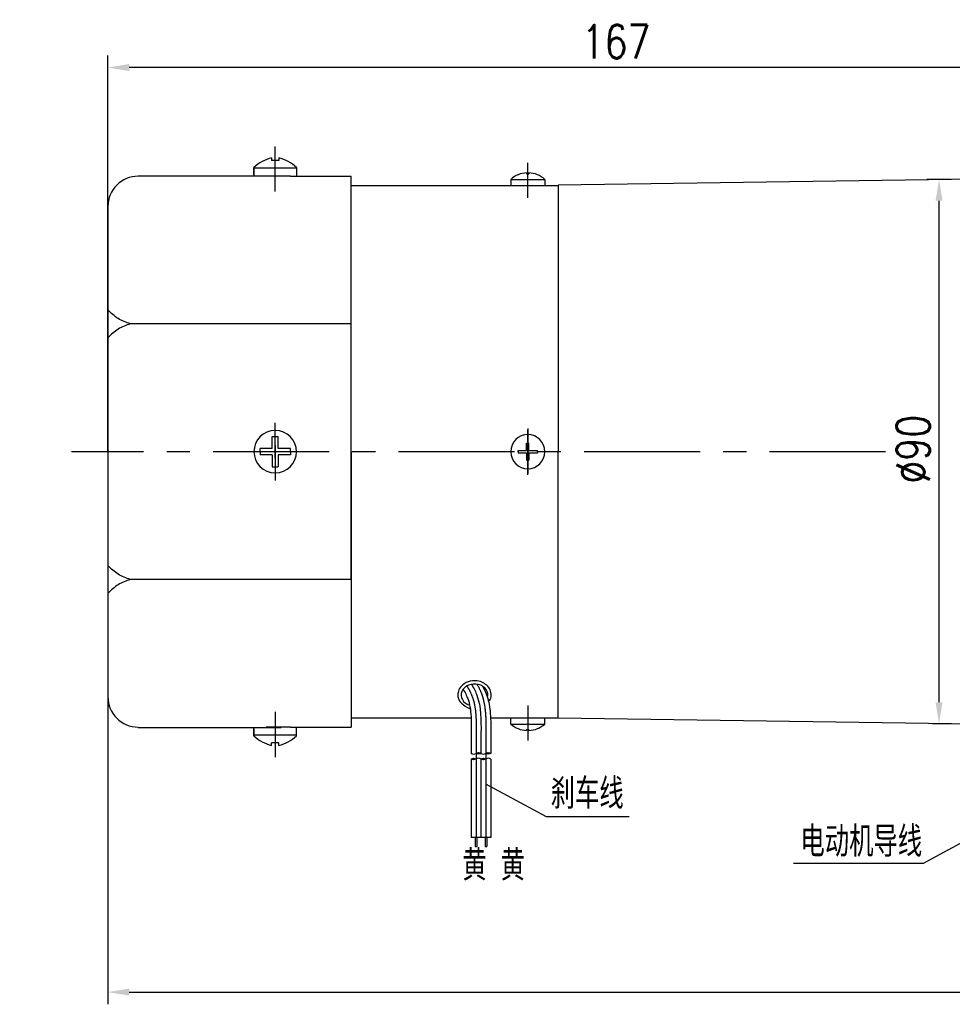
# Model space of a CAD drawing. Header units: inches. Extents: x 837 to 6223, y -2862 to 3098.
# Tile 101 of 139: x 4491 to 4645, y 545 to 707. Entities that reach past the tile are written whole.
import ezdxf

# ---------------------------------------------------------------- set-up
doc = ezdxf.new("R2010")
doc.units = ezdxf.units.IN
doc.header["$LTSCALE"] = 10
doc.header["$MEASUREMENT"] = 0
doc.linetypes.add('CENTER', pattern=[10.16, 6.35, -1.27, 1.27, -1.27])
for name, color, linetype in [('1轮廓实线层', 7, 'Continuous'), ('2细线层', 4, 'Continuous'), ('3中心线层', 1, 'CENTER'), ('5剖面线层', 2, 'Continuous'), ('6文字层', 3, 'Continuous'), ('7标注层', 4, 'Continuous')]:
    doc.layers.add(name, color=color, linetype=linetype)
doc.styles.add('PC_TEXTSTYLE', font='isocp.shx', dxfattribs={"width": 0.8, "bigfont": 'HZFS.SHX'})
doc.styles.add('TH_GBDIM', font='romans.shx', dxfattribs={"width": 0.8, "bigfont": 'gbcbig.shx'})
doc.dimstyles.new('TH_GBDIM', dxfattribs={"dimtxt": 3.5, "dimasz": 2.5, "dimexe": 2, "dimexo": 0, "dimgap": 1, "dimtad": 1, "dimdec": 4, "dimdsep": 46, "dimtxsty": 'TH_GBDIM', "dimcen": 0.09, "dimclrd": 4, "dimclre": 4, "dimclrt": 3, "dimadec": 0, "dimazin": 0, "dimtfac": 1, "dimtdec": 4, "dimtmove": 0, "dimatfit": 3, "dimfxl": 1, "dimtzin": 0, "dimarcsym": 0})
pattern_1 = [(45, (4442.6038, 453.3352), (1.197356, -1.197356), [])]
pattern_2 = [(45, (4441.0038, 453.3352), (1.197356, -1.197356), [])]

# ---------------------------------------------------------------- blocks, each defined once
blk = doc.blocks.new('*D694')
at = {"layer": '7标注层', "color": 4, "lineweight": -2, "transparency": 16777216}
for p, q in [((4505.98, 659.11), (4505.98, 545.02)), ((4811.48, 659.11), (4811.48, 545.02)), ((4509.48, 547.02), (4807.98, 547.02))]:
    blk.add_line(p, q, dxfattribs=at)
at = {"layer": '7标注层', "color": 4, "transparency": 16777216}
for points in [[(4509.48, 547.6), (4509.48, 546.44), (4505.98, 547.02)], [(4807.98, 547.6), (4807.98, 546.44), (4811.48, 547.02)]]:
    blk.add_solid(points, dxfattribs=at)
at = {"layer": 'Defpoints', "color": 0, "transparency": 16777216}
for p in [(4505.98, 659.11), (4811.48, 659.11), (4811.48, 547.02)]:
    blk.add_point(p, dxfattribs=at)
at = {"layer": '7标注层', "color": 3, "transparency": 16777216, "insert": (4658.73, 551.27), "char_height": 5.5, "attachment_point": 5, "style": 'TH_GBDIM'}
blk.add_mtext('305.5', dxfattribs=at)
blk = doc.blocks.new('*D695')
at = {"layer": '7标注层', "color": 4, "lineweight": -2, "transparency": 16777216}
for p, q in [((4644.48, 680.55), (4640.56, 680.55)), ((4642.56, 594.65), (4642.56, 677.05)), ((4641.48, 591.15), (4644.56, 591.15))]:
    blk.add_line(p, q, dxfattribs=at)
at = {"layer": '7标注层', "color": 4, "transparency": 16777216}
for points in [[(4641.98, 677.05), (4643.14, 677.05), (4642.56, 680.55)], [(4641.98, 594.65), (4643.14, 594.65), (4642.56, 591.15)]]:
    blk.add_solid(points, dxfattribs=at)
at = {"layer": 'Defpoints', "color": 0, "transparency": 16777216}
for p in [(4642.56, 680.55), (4644.48, 680.55), (4641.48, 591.15)]:
    blk.add_point(p, dxfattribs=at)
at = {"layer": '7标注层', "color": 3, "transparency": 16777216, "insert": (4638.31, 636.23), "char_height": 5.5, "attachment_point": 5, "rotation": 90, "style": 'TH_GBDIM'}
blk.add_mtext('%%C90', dxfattribs=at)
blk = doc.blocks.new('*D696')
at = {"layer": '7标注层', "color": 4, "lineweight": -2, "transparency": 16777216}
for p, q in [((4505.98, 635.82), (4505.98, 700.95)), ((4672.98, 598.82), (4672.98, 700.95)), ((4669.48, 698.95), (4509.48, 698.95))]:
    blk.add_line(p, q, dxfattribs=at)
at = {"layer": '7标注层', "color": 4, "transparency": 16777216}
for points in [[(4509.48, 699.53), (4509.48, 698.37), (4505.98, 698.95)], [(4669.48, 699.53), (4669.48, 698.37), (4672.98, 698.95)]]:
    blk.add_solid(points, dxfattribs=at)
at = {"layer": 'Defpoints', "color": 0, "transparency": 16777216}
for p in [(4505.98, 698.95), (4505.98, 635.82), (4672.98, 598.82)]:
    blk.add_point(p, dxfattribs=at)
at = {"layer": '7标注层', "color": 3, "transparency": 16777216, "insert": (4589.48, 703.2), "char_height": 5.5, "attachment_point": 5, "style": 'TH_GBDIM'}
blk.add_mtext('167', dxfattribs=at)

msp = doc.modelspace()

# ---------------------------------------------------------------- hatches: boundary and pattern name
at = {"layer": '5剖面线层'}
h = msp.add_hatch(dxfattribs=at)
h.set_pattern_fill('ANSI31', color=256, scale=0.533328, angle=90, style=0)
h.set_pattern_definition(pattern_2)
edge = h.paths.add_edge_path()
edge.add_spline(control_points=[(4566.48741, 586.25222), (4566.62074, 586.31889), (4566.8874, 586.45222), (4567.15407, 586.31889), (4567.2874, 586.25222)], knot_values=[0, 0, 0, 0, 0.421632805, 0.84326561, 0.84326561, 0.84326561, 0.84326561], degree=3, periodic=0)
edge.add_spline(control_points=[(4567.2874, 586.25222), (4567.15407, 586.18556), (4566.8874, 586.05222), (4566.62074, 586.18556), (4566.48741, 586.25222)], knot_values=[0, 0, 0, 0, 0.421632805, 0.84326561, 0.84326561, 0.84326561, 0.84326561], degree=3, periodic=0)
h = msp.add_hatch(dxfattribs=at)
h.set_pattern_fill('ANSI31', color=256, scale=0.533328, angle=90, style=0)
h.set_pattern_definition(pattern_1)
edge = h.paths.add_edge_path()
edge.add_spline(control_points=[(4568.08739, 586.25222), (4568.22072, 586.31889), (4568.48739, 586.45222), (4568.75405, 586.31889), (4568.88738, 586.25222)], knot_values=[0, 0, 0, 0, 0.421632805, 0.84326561, 0.84326561, 0.84326561, 0.84326561], degree=3, periodic=0)
edge.add_spline(control_points=[(4568.88738, 586.25222), (4568.75405, 586.18556), (4568.48739, 586.05222), (4568.22072, 586.18556), (4568.08739, 586.25222)], knot_values=[0, 0, 0, 0, 0.421632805, 0.84326561, 0.84326561, 0.84326561, 0.84326561], degree=3, periodic=0)
h = msp.add_hatch(dxfattribs=at)
h.set_pattern_fill('ANSI31', color=256, scale=0.533328, angle=90, style=0)
h.set_pattern_definition(pattern_2)
edge = h.paths.add_edge_path()
edge.add_spline(control_points=[(4566.48741, 585.3189), (4566.35408, 585.25223), (4566.08741, 585.1189), (4565.82075, 585.25223), (4565.68742, 585.3189)], knot_values=[0, 0, 0, 0, 0.421632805, 0.84326561, 0.84326561, 0.84326561, 0.84326561], degree=3, periodic=0)
edge.add_spline(control_points=[(4565.68742, 585.3189), (4565.82075, 585.38556), (4566.08741, 585.5189), (4566.35408, 585.38556), (4566.48741, 585.3189)], knot_values=[0, 0, 0, 0, 0.421632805, 0.84326561, 0.84326561, 0.84326561, 0.84326561], degree=3, periodic=0)
h = msp.add_hatch(dxfattribs=at)
h.set_pattern_fill('ANSI31', color=256, scale=0.533328, angle=90, style=0)
h.set_pattern_definition(pattern_1)
edge = h.paths.add_edge_path()
edge.add_spline(control_points=[(4568.08739, 585.3189), (4567.95406, 585.25223), (4567.6874, 585.1189), (4567.42073, 585.25223), (4567.2874, 585.3189)], knot_values=[0, 0, 0, 0, 0.421632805, 0.84326561, 0.84326561, 0.84326561, 0.84326561], degree=3, periodic=0)
edge.add_spline(control_points=[(4567.2874, 585.3189), (4567.42073, 585.38556), (4567.6874, 585.5189), (4567.95406, 585.38556), (4568.08739, 585.3189)], knot_values=[0, 0, 0, 0, 0.421632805, 0.84326561, 0.84326561, 0.84326561, 0.84326561], degree=3, periodic=0)

# ---------------------------------------------------------------- linework, layer by layer
for p, q in [((4532.87871, 684.11443), (4532.87871, 683.68623)), ((4534.07871, 683.68623), (4532.87871, 683.68623)), ((4534.07871, 684.11443), (4534.07871, 683.68623)), ((4529.97871, 681.38899), (4529.97871, 682.52158)), ((4529.97871, 682.52158), (4529.97871, 681.08623)), ((4536.97871, 682.42717), (4529.97871, 682.42717)), ((4536.97871, 682.52158), (4536.97871, 681.08623)), ((4574.77871, 681.64177), (4574.77871, 681.48013)), ((4574.77871, 681.48013), (4575.17871, 681.48013)), ((4575.17871, 681.64177), (4575.17871, 681.48013)), ((4545.97871, 679.57785), (4553.89068, 679.57785)), ((4545.97871, 679.57785), (4579.97871, 679.57785)), ((4572.17871, 680.57785), (4572.17871, 679.57785)), ((4572.17871, 680.57785), (4577.77871, 680.57785)), ((4577.77871, 680.57785), (4577.77871, 679.57785)), ((4664.97871, 680.82785), (4579.97871, 679.62785)), ((4579.97871, 679.62785), (4579.97871, 679.57785)), ((4579.97871, 679.57785), (4579.97871, 635.82785)), ((4573.40088, 636.02785), (4574.77871, 636.02785)), ((4573.40088, 635.82785), (4573.40088, 636.02785)), ((4574.77871, 636.02785), (4574.77871, 637.22785)), ((4574.77871, 637.22785), (4575.17871, 637.22785)), ((4575.17871, 636.02785), (4575.17871, 637.22785)), ((4575.17871, 636.02785), (4576.55654, 636.02785)), ((4576.55654, 635.82785), (4576.55654, 636.02785)), ((4573.40088, 635.82785), (4573.40088, 635.62785)), ((4573.40088, 635.62785), (4574.77871, 635.62785)), ((4574.77871, 635.62785), (4574.77871, 634.42785)), ((4574.77871, 634.42785), (4575.17871, 634.42785)), ((4575.17871, 635.62785), (4576.55654, 635.62785)), ((4575.17871, 635.62785), (4575.17871, 634.42785)), ((4576.55654, 635.82785), (4576.55654, 635.62785)), ((4579.97871, 592.07785), (4579.97871, 635.82785)), ((4529.97871, 589.13413), (4529.97871, 590.56947)), ((4536.97871, 589.13413), (4536.97871, 590.56947)), ((4545.97871, 592.07785), (4553.89068, 592.07785)), ((4545.97871, 592.07785), (4565.66466, 592.07785)), ((4568.86805, 592.07785), (4579.97871, 592.07785)), ((4568.86805, 592.07785), (4572.17871, 592.07785)), ((4572.17871, 591.07785), (4572.17871, 592.07785)), ((4572.17871, 591.07785), (4577.77871, 591.07785)), ((4577.77871, 591.07785), (4577.77871, 592.07785)), ((4579.97871, 592.02785), (4579.97871, 592.07785)), ((4653.62537, 590.98813), (4579.97871, 592.02785)), ((4529.97871, 590.26672), (4529.97871, 589.13413)), ((4536.97871, 589.22853), (4529.97871, 589.22853)), ((4574.77871, 590.01394), (4574.77871, 590.17558)), ((4574.77871, 590.17558), (4575.17871, 590.17558)), ((4575.17871, 590.01394), (4575.17871, 590.17558)), ((4534.07871, 587.96947), (4532.87871, 587.96947)), ((4532.87871, 587.54128), (4532.87871, 587.96947)), ((4534.07871, 587.54128), (4534.07871, 587.96947))]:
    msp.add_line(p, q)
at = {"color": 4}
for p, q in [((4578.0069, 575.90096), (4591.64012, 575.90096)), ((4639.94104, 568.16196), (4618.65652, 568.16196))]:
    msp.add_line(p, q, dxfattribs=at)
for centre, radius, start, end in [((4534.4386, 677.83809), 6.46728, 103.957243, 133.5991462), ((4532.51882, 677.83809), 6.46728, 46.4008538, 76.042757), ((4574.97871, 677.4441), 4.20243, 92.7278248, 131.7807179), ((4574.97871, 677.4441), 4.20243, 48.2192821, 87.2721752), ((4574.97871, 635.82785), 2.8, 0, 180), ((4574.97871, 635.82785), 2.8, 180, 0), ((4574.97871, 594.2116), 4.20243, 228.2192821, 267.2721752), ((4574.97871, 594.2116), 4.20243, 272.7278248, 311.7807179), ((4534.4386, 593.81762), 6.46728, 226.4008538, 256.042757), ((4532.51882, 593.81762), 6.46728, 283.957243, 313.5991462)]:
    msp.add_arc(centre, radius, start, end)
msp.add_ellipse((4566.22761, 595.84822), major_axis=(2.20419, 0), ratio=0.821066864, start_param=-0.242446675, end_param=4.339955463)
msp.add_open_spline([(4568.54452, 594.72846), (4568.79832, 595.02725), (4568.85452, 595.16984), (4568.97514, 595.61592), (4568.98681, 595.93227), (4568.86843, 596.53988), (4568.73913, 596.83011), (4568.37132, 597.33886), (4568.13348, 597.55774), (4567.58923, 597.90314), (4567.28282, 598.02993), (4566.49323, 598.21701), (4565.99345, 598.2194), (4565.0539, 598.00661), (4564.61412, 597.79117), (4564.01272, 597.26277), (4563.80806, 596.99317), (4563.55374, 596.42757), (4563.49009, 596.13814), (4563.49009, 595.84822), (4563.49009, 595.64489), (4563.52111, 595.44166), (4563.65703, 595.00097), (4564.20833, 594.09434), (4565.52861, 593.57487)], degree=3, knots=[2.737905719, 2.737905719, 2.737905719, 2.737905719, 2.923131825, 2.923131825, 3.300211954, 3.300211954, 3.677292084, 3.677292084, 4.054372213, 4.054372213, 4.431452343, 4.431452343, 4.981541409, 4.981541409, 5.531630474, 5.531630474, 5.929523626, 5.929523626, 6.283185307, 6.283185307, 6.283185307, 6.53120978, 6.53120978, 6.843963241, 6.843963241, 6.843963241, 6.843963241])
at = {"layer": '1轮廓实线层'}
for p, q in [((4510.97871, 681.14623), (4534.46577, 681.14623)), ((4535.96577, 681.08623), (4531.96577, 681.08623)), ((4535.96577, 681.08623), (4545.97871, 681.08623)), ((4545.97871, 635.82785), (4545.97871, 681.08623)), ((4505.97871, 676.06947), (4505.97871, 595.56947)), ((4545.97871, 656.82875), (4509.7025, 656.82875)), ((4532.97871, 636.32785), (4532.97871, 638.32785)), ((4532.97871, 638.32785), (4533.97871, 638.32785)), ((4533.97871, 636.32785), (4533.97871, 638.32785)), ((4532.97871, 636.32785), (4530.97871, 636.32785)), ((4530.97871, 635.82785), (4530.97871, 636.32785)), ((4535.97871, 636.32785), (4533.97871, 636.32785)), ((4535.97871, 635.82785), (4535.97871, 636.32785)), ((4530.97871, 635.82785), (4530.97871, 635.32785)), ((4532.97871, 635.32785), (4530.97871, 635.32785)), ((4532.97871, 635.32785), (4532.97871, 633.32785)), ((4535.97871, 635.32785), (4533.97871, 635.32785)), ((4533.97871, 635.32785), (4533.97871, 633.32785)), ((4535.97871, 635.82785), (4535.97871, 635.32785)), ((4545.97871, 635.82785), (4545.97871, 590.56947)), ((4545.97871, 614.82696), (4545.97871, 635.82785)), ((4532.97871, 633.32785), (4533.97871, 633.32785)), ((4545.97871, 614.82696), (4509.7025, 614.82696)), ((4535.96577, 590.56947), (4531.96577, 590.56947)), ((4535.96577, 590.56947), (4545.97871, 590.56947)), ((4510.97871, 590.50947), (4534.46577, 590.50947)), ((4565.68742, 589.55687), (4565.68742, 586.25222)), ((4567.2874, 589.55687), (4567.2874, 586.25222)), ((4568.88738, 589.55687), (4568.88738, 586.25222)), ((4565.68742, 585.3189), (4565.68742, 572.4527)), ((4567.2874, 585.3189), (4567.2874, 572.4527)), ((4568.88738, 585.3189), (4568.88738, 572.4527)), ((4568.88738, 572.4527), (4565.68742, 572.4527)), ((4566.35035, 572.4527), (4566.35035, 570.94305)), ((4566.61701, 572.4527), (4566.61701, 570.94305)), ((4567.96822, 572.4527), (4567.96822, 570.94305)), ((4568.23488, 572.4527), (4568.23488, 570.94305))]:
    msp.add_line(p, q, dxfattribs=at)
for centre, radius, start, end in [((4510.97871, 676.08623), 5, 90, 180), ((4533.47871, 635.82785), 3.5, 0, 180), ((4533.47871, 635.82785), 3.5, 180, 0), ((4510.97871, 595.56947), 5, 180, 270)]:
    msp.add_arc(centre, radius, start, end, dxfattribs=at)
for points in [[(4509.7025, 656.82875), (4507.67016, 657.69659), (4505.97871, 659.1144)], [(4509.7025, 656.82875), (4507.67016, 655.9609), (4505.97871, 654.54309)], [(4509.7025, 614.82696), (4507.67016, 615.69481), (4505.97871, 617.11262)], [(4509.7025, 614.82696), (4507.67016, 613.95911), (4505.97871, 612.5413)], [(4565.68742, 586.25222), (4566.08741, 586.11889), (4566.48741, 586.25222)], [(4566.48741, 586.25222), (4566.8874, 586.38555), (4567.2874, 586.25222)], [(4567.2874, 586.25222), (4566.8874, 586.11889), (4566.48741, 586.25222)], [(4567.2874, 586.25222), (4567.6874, 586.11889), (4568.08739, 586.25222)], [(4568.08739, 586.25222), (4568.48739, 586.38555), (4568.88738, 586.25222)], [(4568.88738, 586.25222), (4568.48739, 586.11889), (4568.08739, 586.25222)], [(4565.68742, 585.3189), (4566.08741, 585.45223), (4566.48741, 585.3189)], [(4566.48741, 585.3189), (4566.08741, 585.18557), (4565.68742, 585.3189)], [(4567.2874, 585.3189), (4566.8874, 585.45223), (4566.48741, 585.3189)], [(4567.2874, 585.3189), (4567.6874, 585.45223), (4568.08739, 585.3189)], [(4568.08739, 585.3189), (4567.6874, 585.18557), (4567.2874, 585.3189)], [(4568.88738, 585.3189), (4568.48739, 585.45223), (4568.08739, 585.3189)]]:
    msp.add_spline(points, degree=3, dxfattribs=at)
for points, knots in [([(4565.73884, 597.61295), (4566.16923, 596.86279), (4567.32993, 594.49482), (4567.30605, 591.7217), (4567.2874, 589.55687)], [6.397684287, 6.397684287, 6.397684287, 6.397684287, 9.707911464, 21.488617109, 21.488617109, 21.488617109, 21.488617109]), ([(4567.55363, 597.29389), (4568.48435, 595.65558), (4568.74353, 593.72727), (4568.90393, 592.074), (4568.89852, 590.90014), (4568.88863, 589.69473), (4568.88798, 589.6188), (4568.88732, 589.54309)], [12.597606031, 12.597606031, 12.597606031, 12.597606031, 14.965411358, 14.965411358, 21.076594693, 21.076594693, 21.488617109, 21.488617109, 21.488617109, 21.488617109]), ([(4564.33447, 596.77514), (4564.44797, 596.64501), (4564.5013, 596.55323), (4564.71141, 596.17942), (4564.85195, 595.89996), (4565.06761, 595.40078), (4565.1491, 595.18274), (4565.29269, 594.72754), (4565.35448, 594.49197), (4565.51306, 593.76123), (4565.58278, 593.2418), (4565.66991, 592.14893), (4565.68733, 591.57581), (4565.6956, 590.52309), (4565.69161, 590.05121), (4565.68747, 589.57065)], [5.984187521, 5.984187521, 5.984187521, 5.984187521, 6.666441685, 6.666441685, 8.771804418, 8.771804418, 10.455411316, 10.455411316, 12.139018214, 12.139018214, 15.506232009, 15.506232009, 18.873445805, 18.873445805, 21.488617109, 21.488617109, 21.488617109, 21.488617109])]:
    msp.add_open_spline(points, degree=3, knots=knots, dxfattribs=at)
at = {"layer": '2细线层'}
for points in [[(4566.35035, 570.94305), (4566.4771, 570.97051), (4566.59398, 570.91694), (4566.61701, 570.94305)], [(4567.96822, 570.94305), (4568.09498, 570.97051), (4568.21185, 570.91694), (4568.23488, 570.94305)]]:
    msp.add_spline(points, degree=3, dxfattribs=at)
at = {"layer": '3中心线层'}
for p, q in [((4533.47871, 678.59477), (4533.47871, 686.00031)), ((4574.97871, 677.51308), (4574.97871, 683.28656)), ((4533.47871, 634.77496), (4533.47871, 640.55616)), ((4574.97871, 639.63676), (4574.97871, 635.17348)), ((4574.97871, 634.87665), (4574.97871, 639.40213)), ((4533.47871, 636.88075), (4533.47871, 631.09954)), ((4574.97871, 636.77905), (4574.97871, 632.25357)), ((4574.97871, 632.01894), (4574.97871, 636.48223)), ((4574.97871, 594.14263), (4574.97871, 588.36915)), ((4533.47871, 593.06094), (4533.47871, 585.6554)), ((4566.48741, 589.55687), (4566.48741, 586.25222)), ((4568.08739, 589.55687), (4568.08739, 586.25222)), ((4566.48741, 586.25222), (4566.48741, 572.4527)), ((4568.08739, 586.25222), (4568.08739, 572.4527))]:
    msp.add_line(p, q, dxfattribs=at)
at = {"layer": '3中心线层', "ltscale": 0.3}
msp.add_line((4633.76017, 635.82785), (4499.98737, 635.82785), dxfattribs=at)
at = {"layer": '3中心线层'}
for points, knots in [([(4564.97079, 597.33498), (4565.19024, 596.96488), (4565.32676, 596.72261), (4565.6446, 596.10182), (4565.8073, 595.72441), (4566.00516, 595.13667), (4566.06342, 594.93694), (4566.1672, 594.52765), (4566.21236, 594.31907), (4566.35441, 593.54995), (4566.41595, 592.96701), (4566.48624, 591.76684), (4566.49465, 591.14978), (4566.49306, 590.20413), (4566.4902, 589.88494), (4566.48744, 589.56376)], [5.846938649, 5.846938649, 5.846938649, 5.846938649, 7.531590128, 7.531590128, 10.145881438, 10.145881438, 11.468391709, 11.468391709, 12.79090198, 12.79090198, 16.266982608, 16.266982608, 19.743063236, 19.743063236, 21.488617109, 21.488617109, 21.488617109, 21.488617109]), ([(4566.59897, 597.63214), (4567.003, 596.96738), (4567.17247, 596.60225), (4567.39875, 596.01486), (4567.4719, 595.80255), (4567.60185, 595.37649), (4567.65925, 595.16201), (4567.81144, 594.51527), (4567.88629, 594.07993), (4568.05864, 592.71503), (4568.0893, 591.77836), (4568.09503, 590.41449), (4568.09107, 589.9803), (4568.08736, 589.54998)], [7.304081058, 7.304081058, 7.304081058, 7.304081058, 9.438937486, 9.438937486, 10.617029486, 10.617029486, 11.795121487, 11.795121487, 14.151305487, 14.151305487, 19.146851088, 19.146851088, 21.488617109, 21.488617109, 21.488617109, 21.488617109])]:
    msp.add_open_spline(points, degree=3, knots=knots, dxfattribs=at)
at = {"layer": '7标注层'}
for points in [[(4568.05234, 581.26502), (4578.0069, 575.90096)], [(4654.87303, 576.20812), (4639.94104, 568.16196)]]:
    msp.add_lwpolyline(points, dxfattribs=at)

# ---------------------------------------------------------------- texts
at = {"layer": '6文字层', "insert": (4318.3905, 591.72314), "char_height": 8.100556, "width": 140.9134884, "attachment_point": 1, "style": 'PC_TEXTSTYLE'}
msp.add_mtext('{\\C3;输出转矩N.m(允许最大输出扭矩20N.m)}', dxfattribs=at)
at = {"layer": '6文字层', "color": 7, "char_height": 5, "style": 'PC_TEXTSTYLE'}
for s, insert, width, attachment_point in [('{\\C3;刹车线}', (4578.7408, 582.13936), 18.2326587, 1), ('{\\C3;电动机导线}', (4639.78193, 574.2521), 23.2813602, 3), ('{\\C3;黄 黄}', (4564.22328, 570.36816), 18.2326587, 1)]:
    msp.add_mtext(s, dxfattribs=dict(at, insert=insert, width=width, attachment_point=attachment_point))

# ---------------------------------------------------------------- dimensions: what is measured, and where the dimension line sits
at = {"layer": '7标注层'}
dim = msp.add_linear_dim(base=(4505.97871, 698.95089), p1=(4672.97871, 598.81947), p2=(4505.97871, 635.81947), angle=180, dimstyle='TH_GBDIM', override={"dimtxt": 5.5, "dimasz": 3.5, "dimgap": 1.5, "dimtad": 1, "dimjust": 0, "dimdec": 1, "dimlfac": 1, "dimse1": 0, "dimse2": 0, "dimsd1": 0, "dimsd2": 0, "dimadec": 1}, dxfattribs=at)
dim.commit()
dim.dimension.update_dxf_attribs({"geometry": '*D696', "text_midpoint": (4589.47871, 698.95089), "dimtype": 160})
dim = msp.add_linear_dim(base=(4642.55885, 680.54552), p1=(4641.47678, 591.15155), p2=(4644.48021, 680.54552), angle=90, text='%%C90', dimstyle='TH_GBDIM', override={"dimtxt": 5.5, "dimasz": 3.5, "dimgap": 1.5, "dimdec": 1, "dimadec": 1}, dxfattribs=at)
dim.commit()
dim.dimension.update_dxf_attribs({"geometry": '*D695', "text_midpoint": (4642.55885, 636.22956), "dimtype": 160})
dim = msp.add_linear_dim(base=(4811.47871, 547.01852), p1=(4505.97871, 659.1144), p2=(4811.47871, 659.1144), dimstyle='TH_GBDIM', override={"dimtxt": 5.5, "dimasz": 3.5, "dimgap": 1.5, "dimtad": 1, "dimjust": 0, "dimdec": 1, "dimlfac": 1, "dimse1": 0, "dimse2": 0, "dimsd1": 0, "dimsd2": 0, "dimadec": 1}, dxfattribs=at)
dim.commit()
dim.dimension.update_dxf_attribs({"geometry": '*D694', "text_midpoint": (4658.72871, 547.01852), "dimtype": 160})

doc.saveas('drawing.dxf')
